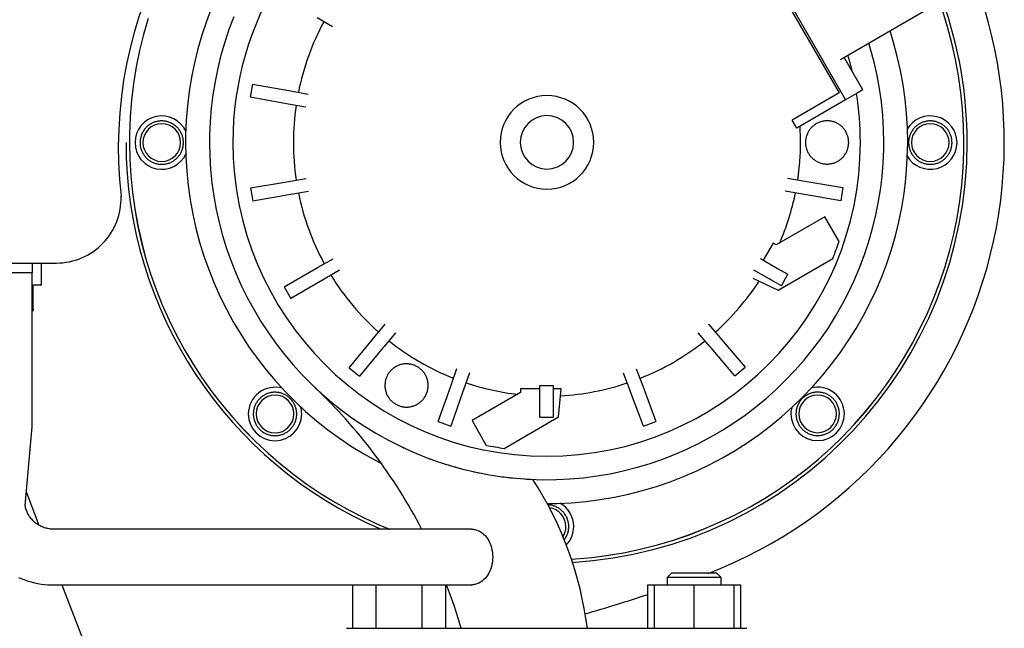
# Model space of a CAD drawing. Header units: millimetres. Extents: x -599 to 599, y -420 to 347.
# Tile 8 of 10: x 236 to 531, y -242 to -60. Entities that reach past the tile are written whole.
import ezdxf

# ---------------------------------------------------------------- set-up
doc = ezdxf.new("R2010")
doc.units = ezdxf.units.MM
for name, color, linetype, true_color in [('Material 1', 251, 'Continuous', 0x505050), ('Material 2', 7, 'Continuous', 0xe6e6e6), ('Material 3', 5, 'Continuous', 0x0000ff)]:
    doc.layers.add(name, color=color, linetype=linetype, true_color=true_color)

msp = doc.modelspace()

# ---------------------------------------------------------------- linework, layer by layer
at = {"layer": 'Material 1'}
for p, q in [((305.52, -129.11), (305.53, -129.13)), ((482.19, -129.13), (482.2, -129.11)), ((-246.36, -133.12), (247.01, -133.12)), ((239.78, -133.12), (239.78, -136.05)), ((242.5, -139.72), (242.5, -133.12)), ((239.78, -136.05), (230.28, -136.05)), ((479.06, -136.71), (479.07, -136.69)), ((242.5, -139.72), (239.81, -139.72)), ((240.07, -146.92), (240.07, -139.72)), ((475.27, -143.98), (475.28, -143.96)), ((316.85, -150.88), (316.86, -150.9)), ((470.86, -150.9), (470.88, -150.88)), ((321.84, -157.39), (321.85, -157.41)), ((465.87, -157.41), (465.89, -157.39)), ((460.33, -163.45), (460.35, -163.43)), ((237.99, -201.82), (241.76, -211.61)), ((407.51, -221.24), (407.65, -221.22)), ((248.63, -229.48), (255.8, -248.12)), ((355.36, -229.46), (356.37, -229.46)), ((357.73, -229.46), (357.73, -229.43))]:
    msp.add_line(p, q, dxfattribs=at)
at = {"layer": 'Material 1', "flags": 128}
for points in [[(518.86, -96.98), (518.76, -91.99), (518.46, -86.99), (517.96, -82.02), (517.27, -77.07), (516.37, -72.15), (515.28, -67.27), (513.99, -62.44), (512.52, -57.66), (511.59, -55.06)], [(518.87, -96.98), (518.77, -91.98), (518.47, -86.99), (517.97, -82.02), (517.28, -77.07), (516.38, -72.15), (515.29, -67.27), (514, -62.44), (513.5, -60.82)], [(401.22, -221.75), (402.51, -221.68), (407.49, -221.24), (412.44, -220.59), (417.37, -219.75), (422.26, -218.71), (427.11, -217.48), (431.9, -216.06), (436.63, -214.44), (441.29, -212.64), (445.88, -210.65), (450.38, -208.47), (454.8, -206.13), (459.11, -203.6), (463.32, -200.91), (467.43, -198.05), (471.41, -195.02), (475.27, -191.84), (478.99, -188.51), (482.59, -185.04), (486.04, -181.42), (489.34, -177.66), (492.49, -173.78), (495.48, -169.78), (498.31, -165.65), (500.97, -161.42), (503.46, -157.09), (505.78, -152.66), (507.92, -148.14), (509.87, -143.53), (511.64, -138.86), (513.22, -134.11), (514.61, -129.31), (515.81, -124.46), (516.81, -119.56), (517.61, -114.62), (518.22, -109.66), (518.63, -104.68), (518.83, -99.68), (518.86, -96.98)], [(401.22, -221.76), (402.51, -221.69), (407.49, -221.25), (412.45, -220.6), (417.37, -219.76), (422.26, -218.72), (427.11, -217.49), (431.9, -216.07), (436.63, -214.45), (441.3, -212.64), (445.88, -210.65), (450.39, -208.48), (454.8, -206.13), (459.12, -203.61), (463.33, -200.91), (467.43, -198.05), (471.41, -195.03), (475.27, -191.85), (479, -188.52), (482.59, -185.04), (486.04, -181.42), (489.35, -177.67), (492.5, -173.79), (495.49, -169.78), (498.32, -165.66), (500.98, -161.43), (503.47, -157.09), (505.79, -152.66), (507.93, -148.14), (509.88, -143.54), (511.65, -138.86), (513.23, -134.12), (514.62, -129.31), (515.82, -124.46), (516.82, -119.56), (517.62, -114.63), (518.23, -109.66), (518.64, -104.68), (518.84, -99.68), (518.87, -96.98)], [(240.07, -146.92), (240.07, -146.95), (240.06, -146.98), (240.06, -147.01), (240.06, -147.04), (240.05, -147.07), (240.04, -147.11), (240.03, -147.14), (240.03, -147.17), (240.01, -147.2), (240, -147.23), (239.99, -147.26), (239.98, -147.28), (239.96, -147.31), (239.94, -147.34), (239.93, -147.37), (239.91, -147.39), (239.89, -147.42), (239.87, -147.44), (239.85, -147.47), (239.82, -147.49), (239.8, -147.51), (239.78, -147.53), (239.75, -147.55), (239.72, -147.57), (239.71, -147.58)]]:
    msp.add_lwpolyline(points, dxfattribs=at)
at = {"layer": 'Material 1'}
for centre, radius, start, end in [((393.18, -98.62), 127.64, 45.2896, 186.5229), ((392.69, -96.95), 138.29, 290.9908, 40.7221), ((393.86, -96.98), 126, 360, 19.6806), ((393.86, -96.98), 126, 273.4853, 360), ((247.01, -113.75), 19.36, 270, 1.8797), ((475.06, -178.27), 8, 166.1727, 180), ((393.86, -96.98), 101, 244.8407, 244.9973), ((393.86, -96.98), 101, 249.4065, 249.993), ((393.86, -96.98), 101, 252.5043, 254.5162), ((393.86, -96.98), 101, 257.5046, 259.3173), ((393.86, -96.98), 101, 261.3508, 264.1237), ((393.86, -96.98), 101, 266.1971, 267.6694), ((245.17, 313.04), 574.01, 286.20463, 288.18093)]:
    msp.add_arc(centre, radius, start, end, dxfattribs=at)
at = {"layer": 'Material 2'}
for p, q in [((239.71, -182.14), (239.71, -136.05)), ((237.65, -205.76), (239.71, -182.14)), ((327.21, -212.78), (246.05, -212.78)), ((431.28, -225.98), (429.99, -227.27)), ((438.06, -225.98), (431.28, -225.98)), ((444.83, -225.98), (438.06, -225.98)), ((446.12, -227.27), (444.83, -225.98)), ((246.05, -229.48), (327.21, -229.48)), ((335.83, -242.48), (335.83, -229.47)), ((342.76, -242.48), (342.76, -229.46)), ((356.62, -242.48), (356.62, -229.46)), ((363.54, -229.46), (363.54, -242.48)), ((424.19, -229.46), (426.06, -229.46)), ((424.19, -242.48), (424.19, -229.46)), ((426.06, -229.46), (438.06, -229.46)), ((426.06, -229.46), (426.06, -242.48)), ((429.99, -227.27), (429.99, -229.46)), ((438.06, -227.27), (429.99, -227.27)), ((446.12, -227.27), (438.06, -227.27)), ((438.06, -229.46), (450.06, -229.46)), ((438.06, -242.48), (438.06, -229.46)), ((446.12, -229.46), (446.12, -227.27)), ((450.06, -229.46), (451.9, -229.46)), ((450.06, -242.48), (450.06, -229.46)), ((451.9, -229.46), (451.9, -242.48)), ((333.86, -242.48), (343.86, -242.48)), ((343.86, -242.48), (443.86, -242.48)), ((443.86, -242.48), (453.86, -242.48))]:
    msp.add_line(p, q, dxfattribs=at)
at = {"layer": 'Material 2', "flags": 128}
for points in [[(246.05, -212.78), (245.71, -212.77), (245.36, -212.75), (245.02, -212.72), (244.69, -212.67), (244.35, -212.61), (244.02, -212.54), (243.69, -212.45), (243.36, -212.35), (243.04, -212.23), (242.72, -212.11), (242.41, -211.97), (242.1, -211.82), (241.81, -211.65), (241.51, -211.48), (241.23, -211.29), (240.95, -211.09), (240.68, -210.88), (240.42, -210.66), (240.17, -210.43), (239.92, -210.19), (239.69, -209.94), (239.47, -209.68), (239.26, -209.42), (239.05, -209.14), (238.86, -208.86), (238.69, -208.57), (238.52, -208.27), (238.36, -207.96), (238.22, -207.65), (238.09, -207.34), (237.97, -207.02), (237.87, -206.69), (237.78, -206.36), (237.7, -206.03), (237.65, -205.76)], [(371.36, -212.78), (368.79, -212.78), (366.12, -212.78), (363.36, -212.78), (360.52, -212.78), (357.59, -212.78), (354.59, -212.78), (351.52, -212.78), (348.37, -212.78), (345.17, -212.78), (341.91, -212.78), (338.6, -212.78), (335.24, -212.78), (331.83, -212.78), (328.4, -212.78), (327.21, -212.78)], [(371.36, -212.78), (368.79, -212.78), (366.12, -212.78), (363.36, -212.78), (360.52, -212.78), (357.59, -212.78), (354.59, -212.78), (351.52, -212.78), (348.37, -212.78), (345.17, -212.78), (341.91, -212.78), (338.6, -212.78), (335.24, -212.78), (331.83, -212.78), (328.4, -212.78), (327.21, -212.78)], [(235.67, -227.25), (236.6, -227.64), (237.54, -228), (238.5, -228.32), (239.47, -228.61), (240.45, -228.85), (241.43, -229.06), (242.43, -229.22), (243.43, -229.34), (244.44, -229.43), (245.45, -229.47), (246.05, -229.48)], [(327.21, -229.48), (330.66, -229.48), (334.07, -229.48), (337.45, -229.48), (340.78, -229.48), (344.06, -229.48), (347.28, -229.48), (350.44, -229.48), (353.54, -229.48), (356.57, -229.48), (359.52, -229.48), (362.4, -229.48), (365.18, -229.48), (367.88, -229.48), (370.49, -229.48), (371.36, -229.48)], [(327.21, -229.48), (330.66, -229.48), (334.07, -229.48), (337.45, -229.48), (340.78, -229.48), (344.06, -229.48), (347.28, -229.48), (350.44, -229.48), (353.54, -229.48), (356.57, -229.48), (359.52, -229.48), (362.4, -229.48), (365.18, -229.48), (367.88, -229.48), (370.49, -229.48), (371.36, -229.48)]]:
    msp.add_lwpolyline(points, dxfattribs=at)
at = {"layer": 'Material 2'}
for points, knots in [([(371.36, -212.78), (371.73, -212.78), (372.83, -212.91), (374.59, -213.74), (376.32, -215.65), (377.44, -218.21), (377.7, -220.16), (377.7, -221.13)], [-0.499869, -0.499869, -0.499869, -0.499869, -0.4444444, -0.3333333, -0.2222222, -0.1111111, 0, 0, 0, 0]), ([(371.36, -212.78), (371.73, -212.78), (372.83, -212.91), (374.59, -213.74), (376.32, -215.65), (377.44, -218.21), (377.7, -220.16), (377.7, -221.13)], [-0.499869, -0.499869, -0.499869, -0.499869, -0.4444444, -0.3333333, -0.2222222, -0.1111111, 0, 0, 0, 0]), ([(377.7, -221.13), (377.7, -222.1), (377.44, -224.05), (376.31, -226.62), (374.59, -228.52), (372.83, -229.36), (371.73, -229.48), (371.36, -229.48)], [-1, -1, -1, -1, -0.8888889, -0.7777778, -0.6666667, -0.5555556, -0.5002344, -0.5002344, -0.5002344, -0.5002344]), ([(377.7, -221.13), (377.7, -222.1), (377.44, -224.05), (376.31, -226.62), (374.59, -228.52), (372.83, -229.36), (371.73, -229.48), (371.36, -229.48)], [-1, -1, -1, -1, -0.8888889, -0.7777778, -0.6666667, -0.5555556, -0.5002344, -0.5002344, -0.5002344, -0.5002344])]:
    msp.add_open_spline(points, degree=3, knots=knots, dxfattribs=at)
at = {"layer": 'Material 3'}
for p, q in [((448.47, -23.71), (483.43, -84.26)), ((450.58, -28.63), (481.51, -82.19)), ((511.84, -54.92), (481.86, -72.23)), ((329.69, -62.37), (325.1, -59.69)), ((305.54, -64.81), (305.53, -64.83)), ((303.07, -72.63), (303.07, -72.65)), ((488.62, -81.26), (483.02, -71.55)), ((484.66, -72.65), (484.65, -72.63)), ((305.79, -79.54), (305.08, -83.48)), ((305.79, -79.54), (316.61, -81.49)), ((301.29, -80.64), (301.29, -80.66)), ((316.61, -81.49), (317.18, -81.6)), ((317.18, -81.6), (322.42, -82.54)), ((481.51, -82.19), (467.46, -90.31)), ((486.89, -82.26), (483.43, -84.26)), ((488.62, -81.26), (486.89, -82.26)), ((315.9, -85.43), (305.08, -83.48)), ((316.47, -85.53), (315.9, -85.43)), ((321.71, -86.48), (316.47, -85.53)), ((483.43, -84.26), (468.83, -92.69)), ((300.22, -88.77), (300.22, -88.79)), ((468.83, -92.69), (467.46, -90.31)), ((487.5, -88.79), (487.5, -88.77)), ((299.86, -96.96), (299.86, -96.98)), ((487.86, -96.98), (487.86, -96.96)), ((300.22, -105.16), (300.22, -105.18)), ((487.5, -105.18), (487.51, -105.16)), ((305.17, -110.64), (316, -108.78)), ((316, -108.78), (316.58, -108.68)), ((316.58, -108.68), (321.83, -107.78)), ((466.03, -107.68), (471.22, -108.56)), ((471.22, -108.56), (471.79, -108.66)), ((471.79, -108.66), (482.63, -110.51)), ((305.17, -110.64), (305.85, -114.59)), ((322.5, -111.72), (317.26, -112.62)), ((470.55, -112.51), (465.33, -111.61)), ((482.63, -110.51), (481.96, -114.46)), ((301.29, -113.29), (301.29, -113.31)), ((316.68, -112.72), (305.85, -114.59)), ((317.26, -112.62), (316.68, -112.72)), ((471.12, -112.6), (470.55, -112.51)), ((481.96, -114.46), (471.12, -112.6)), ((486.43, -113.31), (486.44, -113.29)), ((477.19, -119.31), (462.66, -127.69)), ((481.46, -126.7), (477.19, -119.31)), ((303.06, -121.29), (303.07, -121.31)), ((484.66, -121.31), (484.67, -121.29)), ((461.7, -127.14), (458.75, -132.25)), ((462.66, -127.69), (461.7, -127.14)), ((325.26, -134.46), (329.88, -131.82)), ((457.95, -131.8), (462.54, -134.42)), ((463.27, -141.2), (479.56, -131.79)), ((315.21, -140.22), (324.75, -134.75)), ((324.75, -134.75), (325.26, -134.46)), ((331.86, -135.29), (327.25, -137.93)), ((460.56, -137.89), (455.93, -135.25)), ((462.54, -134.42), (463.05, -134.71)), ((463.05, -134.71), (466.16, -136.48)), ((308.66, -136.69), (308.67, -136.71)), ((326.74, -138.22), (317.2, -143.69)), ((327.25, -137.93), (326.74, -138.22)), ((455.69, -137.66), (463.27, -141.2)), ((461.06, -138.18), (460.56, -137.89)), ((464.18, -139.96), (461.06, -138.18)), ((464.18, -139.96), (466.16, -136.48)), ((315.21, -140.22), (317.2, -143.69)), ((312.44, -143.96), (312.46, -143.98)), ((342.1, -155.54), (345.49, -151.43)), ((442.25, -151.53), (442.35, -151.45)), ((442.35, -151.45), (445.81, -155.49)), ((334.74, -164.47), (341.73, -155.99)), ((341.73, -155.99), (342.1, -155.54)), ((348.58, -153.98), (345.19, -158.08)), ((442.77, -158.09), (439.31, -154.05)), ((445.81, -155.49), (446.19, -155.94)), ((446.19, -155.94), (453.33, -164.29)), ((344.82, -158.53), (337.82, -167.01)), ((345.19, -158.08), (344.82, -158.53)), ((443.15, -158.54), (442.77, -158.09)), ((450.29, -166.89), (443.15, -158.54)), ((327.37, -163.43), (327.39, -163.45)), ((334.74, -164.47), (337.82, -167.01)), ((365.23, -169.71), (367.01, -164.69)), ((420.71, -164.76), (422.56, -169.68)), ((450.29, -166.89), (453.33, -164.29)), ((370.78, -166.03), (369, -171.05)), ((418.81, -171.09), (416.94, -166.1)), ((361.35, -180.61), (365.03, -170.26)), ((365.03, -170.26), (365.23, -169.71)), ((369, -171.05), (368.8, -171.6)), ((391.79, -170.81), (386.06, -170.81)), ((386.06, -170.81), (386.06, -171.92)), ((391.78, -169.81), (395.78, -169.78)), ((391.82, -175.13), (391.78, -169.81)), ((395.78, -169.78), (395.82, -175.1)), ((398.19, -170.81), (395.79, -170.81)), ((397.45, -179.2), (398.19, -170.81)), ((419.02, -171.63), (418.81, -171.09)), ((422.56, -169.68), (422.76, -170.23)), ((422.76, -170.23), (426.62, -180.52)), ((368.8, -171.6), (365.12, -181.95)), ((386.06, -171.92), (371.53, -180.31)), ((422.87, -181.93), (419.02, -171.63)), ((391.82, -175.71), (391.82, -175.13)), ((391.85, -179.3), (391.82, -175.71)), ((395.82, -175.1), (395.82, -175.68)), ((395.82, -175.68), (395.85, -179.27)), ((381.16, -188.6), (397.45, -179.2)), ((391.85, -179.3), (395.85, -179.27)), ((361.35, -180.61), (365.12, -181.95)), ((371.53, -180.31), (375.8, -187.7)), ((422.87, -181.93), (426.62, -180.52))]:
    msp.add_line(p, q, dxfattribs=at)
at = {"layer": 'Material 3', "flags": 128}
for points in [[(293.48, -56.7), (291.95, -60.75), (290.58, -64.85), (289.38, -69.01), (288.34, -73.21), (287.48, -77.45), (286.78, -81.72), (286.26, -86.01), (285.9, -90.33), (285.72, -94.65), (285.7, -96.98)], [(274.49, -59.85), (273.11, -64.65), (271.91, -69.51), (270.91, -74.41), (270.1, -79.34), (269.5, -84.31), (269.09, -89.29), (268.88, -94.28), (268.85, -96.98)], [(300.13, -59.37), (298.7, -63.15), (297.42, -66.98), (296.3, -70.86), (295.33, -74.79), (294.52, -78.74), (293.87, -82.73), (293.38, -86.74), (293.05, -90.77), (292.89, -94.8), (292.86, -96.98)], [(502.03, -96.98), (501.94, -92.66), (501.68, -88.34), (501.25, -84.04), (500.64, -79.75), (499.87, -75.49), (498.93, -71.27), (497.81, -67.09), (496.74, -63.63)], [(494.86, -96.98), (494.78, -92.94), (494.54, -88.91), (494.14, -84.89), (493.57, -80.89), (492.85, -76.92), (491.97, -72.98), (490.93, -69.07), (490.38, -67.3)], [(285.06, -97.06), (285.05, -96.8), (285.04, -96.54), (285.01, -96.28), (284.97, -96.03), (284.93, -95.77), (284.87, -95.52), (284.8, -95.27), (284.73, -95.02), (284.64, -94.77), (284.54, -94.53), (284.44, -94.29), (284.32, -94.06), (284.2, -93.83), (284.07, -93.61), (283.92, -93.39), (283.77, -93.18), (283.61, -92.98), (283.44, -92.78), (283.27, -92.58), (283.09, -92.4), (282.9, -92.22), (282.7, -92.05), (282.5, -91.89), (282.29, -91.74), (282.07, -91.59), (281.85, -91.46), (281.62, -91.33), (281.39, -91.21), (281.15, -91.1), (280.91, -91), (280.67, -90.92), (280.42, -90.84), (280.17, -90.77), (279.92, -90.71), (279.66, -90.66), (279.41, -90.62), (279.15, -90.59), (278.89, -90.57), (278.63, -90.56), (278.37, -90.57), (278.11, -90.58), (277.85, -90.6), (277.59, -90.63), (277.34, -90.68), (277.08, -90.73), (276.83, -90.8), (276.58, -90.87), (276.33, -90.96), (276.09, -91.05), (275.85, -91.15), (275.62, -91.27), (275.39, -91.39), (275.16, -91.52), (274.95, -91.66), (274.73, -91.81), (274.53, -91.96), (274.32, -92.13), (274.13, -92.3), (273.94, -92.48), (273.76, -92.67), (273.59, -92.87), (273.43, -93.07), (273.27, -93.28), (273.13, -93.49), (272.99, -93.71), (272.86, -93.94), (272.74, -94.17), (272.63, -94.4), (272.53, -94.64), (272.43, -94.89), (272.35, -95.13), (272.28, -95.38), (272.22, -95.63), (272.16, -95.89), (272.12, -96.15), (272.09, -96.4), (272.07, -96.66), (272.06, -96.92), (272.06, -97.06)], [(484.36, -97), (484.35, -96.75), (484.34, -96.49), (484.31, -96.23), (484.28, -95.97), (484.23, -95.72), (484.17, -95.47), (484.11, -95.22), (484.03, -94.97), (483.94, -94.72), (483.85, -94.48), (483.74, -94.25), (483.63, -94.02), (483.5, -93.79), (483.37, -93.57), (483.23, -93.35), (483.08, -93.14), (482.92, -92.93), (482.75, -92.74), (482.58, -92.55), (482.4, -92.36), (482.21, -92.18), (482.01, -92.02), (481.81, -91.85), (481.6, -91.7), (481.38, -91.56), (481.16, -91.42), (480.94, -91.3), (480.71, -91.18), (480.47, -91.07), (480.23, -90.97), (479.99, -90.88), (479.74, -90.8), (479.49, -90.73), (479.24, -90.67), (478.99, -90.63), (478.73, -90.59), (478.47, -90.56), (478.22, -90.54), (477.96, -90.53), (477.7, -90.53), (477.44, -90.55), (477.18, -90.57), (476.93, -90.6), (476.67, -90.65), (476.42, -90.7), (476.17, -90.76), (475.92, -90.84), (475.67, -90.92), (475.43, -91.02), (475.19, -91.12), (474.96, -91.23), (474.73, -91.35), (474.51, -91.48), (474.29, -91.62), (474.08, -91.77), (473.87, -91.93), (473.67, -92.09), (473.48, -92.26), (473.29, -92.44), (473.11, -92.63), (472.94, -92.83), (472.78, -93.03), (472.63, -93.23), (472.48, -93.45), (472.34, -93.67), (472.21, -93.89), (472.09, -94.12), (471.98, -94.36), (471.88, -94.59), (471.79, -94.84), (471.71, -95.08), (471.64, -95.33), (471.57, -95.58), (471.52, -95.84), (471.48, -96.09), (471.45, -96.35), (471.43, -96.61), (471.42, -96.86), (471.42, -97)], [(515.31, -97.06), (515.3, -96.8), (515.29, -96.54), (515.26, -96.28), (515.23, -96.03), (515.18, -95.77), (515.12, -95.52), (515.06, -95.27), (514.98, -95.02), (514.89, -94.77), (514.8, -94.53), (514.69, -94.29), (514.58, -94.06), (514.45, -93.83), (514.32, -93.61), (514.17, -93.39), (514.02, -93.18), (513.86, -92.98), (513.7, -92.78), (513.52, -92.58), (513.34, -92.4), (513.15, -92.22), (512.95, -92.05), (512.75, -91.89), (512.54, -91.74), (512.32, -91.59), (512.1, -91.46), (511.87, -91.33), (511.64, -91.21), (511.41, -91.1), (511.17, -91), (510.92, -90.92), (510.67, -90.84), (510.42, -90.77), (510.17, -90.71), (509.91, -90.66), (509.66, -90.62), (509.4, -90.59), (509.14, -90.57), (508.88, -90.56), (508.62, -90.57), (508.36, -90.58), (508.1, -90.6), (507.84, -90.63), (507.59, -90.68), (507.33, -90.73), (507.08, -90.8), (506.83, -90.87), (506.59, -90.96), (506.34, -91.05), (506.1, -91.15), (505.87, -91.27), (505.64, -91.39), (505.42, -91.52), (505.2, -91.66), (504.98, -91.81), (504.78, -91.96), (504.58, -92.13), (504.38, -92.3), (504.2, -92.48), (504.02, -92.67), (503.84, -92.87), (503.68, -93.07), (503.53, -93.28), (503.38, -93.49), (503.24, -93.71), (503.11, -93.94), (502.99, -94.17), (502.88, -94.4), (502.78, -94.64), (502.69, -94.89), (502.6, -95.13), (502.53, -95.38), (502.47, -95.63), (502.42, -95.89), (502.37, -96.15), (502.34, -96.4), (502.32, -96.66), (502.31, -96.92), (502.31, -97.06)], [(268.85, -96.98), (268.95, -101.98), (269.25, -106.97), (269.75, -111.95), (270.45, -116.9), (271.34, -121.82), (272.44, -126.7), (273.72, -131.53), (274.22, -133.14)], [(268.86, -96.98), (268.96, -101.98), (269.26, -106.97), (269.76, -111.95), (270.46, -116.9), (271.35, -121.82), (272.45, -126.7), (273.73, -131.53), (275.21, -136.3), (276.88, -141.02), (278.73, -145.66), (280.77, -150.23), (282.99, -154.71), (285.38, -159.09), (287.96, -163.38), (290.7, -167.56), (293.6, -171.63), (296.67, -175.58), (299.89, -179.41), (303.26, -183.1), (306.77, -186.65), (310.43, -190.06), (314.22, -193.33), (318.13, -196.43), (322.17, -199.38), (326.32, -202.17), (330.58, -204.78), (334.95, -207.23), (339.4, -209.5), (343.94, -211.58), (346.86, -212.79)], [(272.06, -97.06), (272.06, -97.32), (272.08, -97.58), (272.1, -97.84), (272.14, -98.1), (272.19, -98.35), (272.24, -98.61), (272.31, -98.86), (272.39, -99.11), (272.47, -99.35), (272.57, -99.59), (272.68, -99.83), (272.79, -100.06), (272.92, -100.29), (273.05, -100.52), (273.19, -100.73), (273.34, -100.94), (273.5, -101.15), (273.67, -101.35), (273.85, -101.54), (274.03, -101.73), (274.22, -101.9), (274.42, -102.07), (274.62, -102.23), (274.83, -102.39), (275.05, -102.53), (275.27, -102.67), (275.49, -102.8), (275.73, -102.91), (275.96, -103.02), (276.2, -103.12), (276.45, -103.21), (276.69, -103.29), (276.94, -103.36), (277.2, -103.42), (277.45, -103.47), (277.71, -103.51), (277.97, -103.54), (278.23, -103.55), (278.49, -103.56), (278.75, -103.56), (279.01, -103.55), (279.27, -103.52), (279.52, -103.49), (279.78, -103.45), (280.03, -103.39), (280.29, -103.33), (280.54, -103.25), (280.78, -103.17), (281.02, -103.08), (281.26, -102.97), (281.5, -102.86), (281.73, -102.74), (281.95, -102.61), (282.17, -102.47), (282.38, -102.32), (282.59, -102.16), (282.79, -102), (282.98, -101.82), (283.17, -101.64), (283.35, -101.45), (283.52, -101.26), (283.69, -101.06), (283.84, -100.85), (283.99, -100.63), (284.13, -100.41), (284.26, -100.19), (284.38, -99.96), (284.49, -99.72), (284.59, -99.48), (284.68, -99.24), (284.76, -98.99), (284.84, -98.74), (284.9, -98.49), (284.95, -98.24), (284.99, -97.98), (285.02, -97.72), (285.05, -97.46), (285.06, -97.2), (285.06, -97.06)], [(285.7, -96.98), (285.79, -101.31), (286.04, -105.63), (286.48, -109.93), (287.08, -114.22), (287.85, -118.47), (288.8, -122.69), (289.91, -126.88), (291.19, -131.01), (292.63, -135.09), (294.24, -139.1), (296, -143.05), (297.92, -146.93), (300, -150.73), (302.22, -154.44), (304.59, -158.06), (307.1, -161.58), (309.76, -165), (312.54, -168.31), (315.46, -171.5), (318.5, -174.58), (321.67, -177.53), (324.95, -180.35), (328.33, -183.04), (331.83, -185.59), (335.42, -188), (339.11, -190.26), (342.88, -192.38), (344.22, -193.06)], [(292.86, -96.98), (292.94, -101.02), (293.19, -105.06), (293.59, -109.07), (294.15, -113.07), (294.88, -117.05), (295.76, -120.99), (296.8, -124.9), (297.99, -128.75), (299.34, -132.56), (300.84, -136.32), (302.48, -140), (304.28, -143.62), (306.21, -147.17), (308.29, -150.63), (310.5, -154.01), (312.85, -157.3), (315.33, -160.49), (317.93, -163.58), (320.65, -166.56), (323.49, -169.44), (326.45, -172.19), (329.51, -174.83), (332.67, -177.34), (335.94, -179.72), (339.29, -181.97), (342.73, -184.09), (346.26, -186.06), (349.86, -187.89), (353.53, -189.58), (357.26, -191.12), (361.06, -192.51), (364.9, -193.74), (368.8, -194.82), (372.73, -195.75), (376.7, -196.51), (380.69, -197.12), (384.7, -197.57), (388.73, -197.85), (392.77, -197.98), (396.81, -197.94), (400.85, -197.74), (404.87, -197.38), (408.88, -196.86), (412.86, -196.18), (416.81, -195.34), (420.72, -194.35), (424.6, -193.19), (428.42, -191.89), (432.19, -190.43), (435.89, -188.82), (439.53, -187.07), (443.1, -185.17), (446.59, -183.13), (449.99, -180.95), (453.3, -178.64), (456.52, -176.2), (459.64, -173.63), (462.65, -170.94), (465.55, -168.13), (468.34, -165.21), (471.01, -162.17), (473.55, -159.04), (475.97, -155.8), (478.26, -152.47), (480.41, -149.05), (482.42, -145.55), (484.29, -141.97), (486.02, -138.31), (487.6, -134.6), (489.03, -130.82), (490.3, -126.98), (491.43, -123.1), (492.39, -119.18), (493.2, -115.22), (493.85, -111.24), (494.34, -107.23), (494.67, -103.2), (494.84, -99.16), (494.86, -96.98)], [(394.02, -205.13), (397.02, -205.1), (401.34, -204.89), (405.65, -204.5), (409.94, -203.95), (414.21, -203.22), (418.44, -202.32), (422.63, -201.25), (426.78, -200.02), (430.87, -198.62), (434.91, -197.06), (438.87, -195.34), (442.77, -193.46), (446.59, -191.43), (450.32, -189.24), (453.97, -186.91), (457.52, -184.43), (460.96, -181.82), (464.3, -179.07), (467.53, -176.18), (470.64, -173.18), (473.62, -170.04), (476.48, -166.8), (479.21, -163.44), (481.79, -159.97), (484.24, -156.4), (486.55, -152.74), (488.7, -148.99), (490.71, -145.16), (492.56, -141.25), (494.25, -137.26), (495.78, -133.22), (497.14, -129.11), (498.35, -124.96), (499.38, -120.76), (500.25, -116.52), (500.94, -112.25), (501.47, -107.95), (501.82, -103.64), (502, -99.32), (502.03, -96.98)], [(471.42, -97), (471.42, -97.26), (471.44, -97.52), (471.46, -97.78), (471.5, -98.03), (471.54, -98.29), (471.6, -98.54), (471.67, -98.79), (471.74, -99.04), (471.83, -99.28), (471.93, -99.52), (472.03, -99.76), (472.15, -99.99), (472.27, -100.22), (472.4, -100.44), (472.55, -100.66), (472.7, -100.87), (472.85, -101.07), (473.02, -101.27), (473.2, -101.46), (473.38, -101.65), (473.57, -101.82), (473.76, -101.99), (473.97, -102.15), (474.18, -102.31), (474.39, -102.45), (474.61, -102.59), (474.84, -102.71), (475.07, -102.83), (475.3, -102.94), (475.54, -103.04), (475.79, -103.13), (476.03, -103.2), (476.28, -103.27), (476.53, -103.33), (476.79, -103.38), (477.04, -103.42), (477.3, -103.45), (477.56, -103.47), (477.82, -103.48), (478.08, -103.47), (478.33, -103.46), (478.59, -103.44), (478.85, -103.4), (479.1, -103.36), (479.36, -103.31), (479.61, -103.24), (479.86, -103.17), (480.1, -103.09), (480.34, -102.99), (480.58, -102.89), (480.81, -102.78), (481.04, -102.65), (481.27, -102.52), (481.48, -102.38), (481.7, -102.24), (481.9, -102.08), (482.1, -101.92), (482.3, -101.74), (482.48, -101.56), (482.66, -101.38), (482.83, -101.18), (482.99, -100.98), (483.15, -100.77), (483.3, -100.56), (483.43, -100.34), (483.56, -100.12), (483.68, -99.89), (483.79, -99.65), (483.89, -99.41), (483.99, -99.17), (484.07, -98.93), (484.14, -98.68), (484.2, -98.43), (484.25, -98.17), (484.29, -97.92), (484.33, -97.66), (484.35, -97.4), (484.36, -97.14), (484.36, -97)], [(502.31, -97.06), (502.31, -97.32), (502.33, -97.58), (502.36, -97.84), (502.39, -98.1), (502.44, -98.35), (502.5, -98.61), (502.56, -98.86), (502.64, -99.11), (502.73, -99.35), (502.82, -99.59), (502.93, -99.83), (503.04, -100.06), (503.17, -100.29), (503.3, -100.52), (503.45, -100.73), (503.6, -100.94), (503.76, -101.15), (503.92, -101.35), (504.1, -101.54), (504.28, -101.73), (504.47, -101.9), (504.67, -102.07), (504.87, -102.23), (505.08, -102.39), (505.3, -102.53), (505.52, -102.67), (505.75, -102.8), (505.98, -102.91), (506.21, -103.02), (506.45, -103.12), (506.7, -103.21), (506.95, -103.29), (507.2, -103.36), (507.45, -103.42), (507.7, -103.47), (507.96, -103.51), (508.22, -103.54), (508.48, -103.55), (508.74, -103.56), (509, -103.56), (509.26, -103.55), (509.52, -103.52), (509.78, -103.49), (510.03, -103.45), (510.29, -103.39), (510.54, -103.33), (510.79, -103.25), (511.03, -103.17), (511.28, -103.08), (511.51, -102.97), (511.75, -102.86), (511.98, -102.74), (512.2, -102.61), (512.42, -102.47), (512.64, -102.32), (512.84, -102.16), (513.04, -102), (513.24, -101.82), (513.42, -101.64), (513.6, -101.45), (513.77, -101.26), (513.94, -101.06), (514.09, -100.85), (514.24, -100.63), (514.38, -100.41), (514.51, -100.19), (514.63, -99.96), (514.74, -99.72), (514.84, -99.48), (514.93, -99.24), (515.02, -98.99), (515.09, -98.74), (515.15, -98.49), (515.2, -98.24), (515.24, -97.98), (515.28, -97.72), (515.3, -97.46), (515.31, -97.2), (515.31, -97.06)], [(274.98, -135.61), (275.2, -136.31), (276.87, -141.02), (278.72, -145.66), (280.76, -150.23), (282.98, -154.71), (285.38, -159.1), (287.95, -163.39), (290.69, -167.57), (293.59, -171.64), (296.66, -175.59), (299.88, -179.41), (303.25, -183.11), (306.77, -186.66), (310.42, -190.07), (314.21, -193.33), (318.13, -196.44), (322.17, -199.39), (326.32, -202.18), (330.58, -204.79), (334.94, -207.24), (339.4, -209.51), (343.94, -211.59), (346.84, -212.79)], [(358.36, -169.77), (358.36, -169.51), (358.34, -169.25), (358.32, -169), (358.28, -168.74), (358.23, -168.49), (358.18, -168.23), (358.11, -167.98), (358.03, -167.74), (357.95, -167.49), (357.85, -167.25), (357.75, -167.01), (357.63, -166.78), (357.51, -166.56), (357.37, -166.33), (357.23, -166.12), (357.08, -165.91), (356.92, -165.7), (356.76, -165.5), (356.58, -165.31), (356.4, -165.13), (356.21, -164.95), (356.01, -164.78), (355.81, -164.62), (355.6, -164.47), (355.39, -164.33), (355.17, -164.19), (354.94, -164.06), (354.71, -163.95), (354.47, -163.84), (354.24, -163.74), (353.99, -163.65), (353.75, -163.57), (353.5, -163.5), (353.24, -163.44), (352.99, -163.39), (352.73, -163.35), (352.48, -163.33), (352.22, -163.31), (351.96, -163.3), (351.7, -163.3), (351.44, -163.31), (351.18, -163.34), (350.93, -163.37), (350.67, -163.41), (350.42, -163.47), (350.17, -163.53), (349.92, -163.61), (349.68, -163.69), (349.43, -163.78), (349.2, -163.89), (348.96, -164), (348.74, -164.12), (348.51, -164.25), (348.29, -164.39), (348.08, -164.54), (347.88, -164.69), (347.68, -164.86), (347.48, -165.03), (347.3, -165.21), (347.12, -165.4), (346.95, -165.59), (346.78, -165.79), (346.63, -166), (346.48, -166.22), (346.34, -166.43), (346.22, -166.66), (346.1, -166.89), (345.98, -167.12), (345.88, -167.36), (345.79, -167.6), (345.71, -167.85), (345.64, -168.1), (345.58, -168.35), (345.52, -168.6), (345.48, -168.86), (345.45, -169.11), (345.43, -169.37), (345.42, -169.63), (345.42, -169.77)], [(345.42, -169.77), (345.42, -170.03), (345.44, -170.29), (345.46, -170.55), (345.5, -170.8), (345.55, -171.06), (345.6, -171.31), (345.67, -171.56), (345.75, -171.81), (345.83, -172.05), (345.93, -172.29), (346.03, -172.53), (346.15, -172.76), (346.27, -172.99), (346.41, -173.21), (346.55, -173.43), (346.7, -173.64), (346.86, -173.84), (347.02, -174.04), (347.2, -174.23), (347.38, -174.41), (347.57, -174.59), (347.77, -174.76), (347.97, -174.92), (348.18, -175.07), (348.39, -175.22), (348.61, -175.35), (348.84, -175.48), (349.07, -175.6), (349.31, -175.7), (349.54, -175.8), (349.79, -175.89), (350.03, -175.97), (350.28, -176.04), (350.54, -176.1), (350.79, -176.15), (351.05, -176.19), (351.3, -176.22), (351.56, -176.24), (351.82, -176.24), (352.08, -176.24), (352.34, -176.23), (352.6, -176.2), (352.85, -176.17), (353.11, -176.13), (353.36, -176.07), (353.61, -176.01), (353.86, -175.94), (354.1, -175.85), (354.35, -175.76), (354.58, -175.66), (354.82, -175.54), (355.05, -175.42), (355.27, -175.29), (355.49, -175.15), (355.7, -175), (355.91, -174.85), (356.11, -174.68), (356.3, -174.51), (356.48, -174.33), (356.66, -174.14), (356.83, -173.95), (357, -173.75), (357.15, -173.54), (357.3, -173.33), (357.44, -173.11), (357.57, -172.88), (357.69, -172.65), (357.8, -172.42), (357.9, -172.18), (357.99, -171.94), (358.07, -171.69), (358.14, -171.45), (358.2, -171.19), (358.26, -170.94), (358.3, -170.68), (358.33, -170.43), (358.35, -170.17), (358.36, -169.91), (358.36, -169.77)], [(318.99, -178.31), (318.98, -178.05), (318.97, -177.79), (318.94, -177.53), (318.91, -177.27), (318.86, -177.02), (318.8, -176.76), (318.74, -176.51), (318.66, -176.26), (318.57, -176.02), (318.48, -175.78), (318.37, -175.54), (318.25, -175.31), (318.13, -175.08), (318, -174.85), (317.85, -174.64), (317.7, -174.43), (317.54, -174.22), (317.38, -174.02), (317.2, -173.83), (317.02, -173.64), (316.83, -173.47), (316.63, -173.3), (316.43, -173.14), (316.22, -172.98), (316, -172.84), (315.78, -172.7), (315.55, -172.57), (315.32, -172.46), (315.08, -172.35), (314.84, -172.25), (314.6, -172.16), (314.35, -172.08), (314.1, -172.01), (313.85, -171.95), (313.59, -171.9), (313.34, -171.86), (313.08, -171.83), (312.82, -171.82), (312.56, -171.81), (312.3, -171.81), (312.04, -171.82), (311.78, -171.85), (311.52, -171.88), (311.27, -171.92), (311.01, -171.98), (310.76, -172.04), (310.51, -172.12), (310.27, -172.2), (310.02, -172.29), (309.78, -172.4), (309.55, -172.51), (309.32, -172.63), (309.1, -172.76), (308.88, -172.9), (308.66, -173.05), (308.46, -173.21), (308.26, -173.37), (308.06, -173.55), (307.88, -173.73), (307.7, -173.92), (307.52, -174.11), (307.36, -174.31), (307.21, -174.52), (307.06, -174.74), (306.92, -174.96), (306.79, -175.18), (306.67, -175.41), (306.56, -175.65), (306.46, -175.89), (306.36, -176.13), (306.28, -176.38), (306.21, -176.63), (306.15, -176.88), (306.1, -177.13), (306.05, -177.39), (306.02, -177.65), (306, -177.91), (305.99, -178.17), (305.99, -178.31)], [(481.56, -178.27), (481.56, -178.01), (481.54, -177.75), (481.52, -177.49), (481.48, -177.24), (481.43, -176.98), (481.38, -176.73), (481.31, -176.48), (481.23, -176.23), (481.15, -175.98), (481.05, -175.74), (480.95, -175.5), (480.83, -175.27), (480.71, -175.04), (480.57, -174.82), (480.43, -174.6), (480.28, -174.39), (480.12, -174.19), (479.95, -173.99), (479.78, -173.79), (479.59, -173.61), (479.4, -173.43), (479.21, -173.26), (479, -173.1), (478.79, -172.95), (478.58, -172.8), (478.35, -172.67), (478.13, -172.54), (477.9, -172.42), (477.66, -172.31), (477.42, -172.21), (477.18, -172.12), (476.93, -172.05), (476.68, -171.98), (476.42, -171.92), (476.17, -171.87), (475.91, -171.83), (475.65, -171.8), (475.39, -171.78), (475.13, -171.77), (474.87, -171.78), (474.61, -171.79), (474.36, -171.81), (474.1, -171.84), (473.84, -171.89), (473.59, -171.94), (473.34, -172.01), (473.09, -172.08), (472.84, -172.16), (472.6, -172.26), (472.36, -172.36), (472.13, -172.48), (471.9, -172.6), (471.67, -172.73), (471.45, -172.87), (471.24, -173.02), (471.03, -173.17), (470.83, -173.34), (470.64, -173.51), (470.45, -173.69), (470.27, -173.88), (470.1, -174.08), (469.94, -174.28), (469.78, -174.49), (469.63, -174.7), (469.49, -174.92), (469.36, -175.15), (469.24, -175.38), (469.13, -175.61), (469.03, -175.85), (468.94, -176.1), (468.86, -176.34), (468.79, -176.59), (468.72, -176.84), (468.67, -177.1), (468.63, -177.36), (468.6, -177.61), (468.58, -177.87), (468.57, -178.13), (468.56, -178.27)], [(305.99, -178.31), (305.99, -178.57), (306.01, -178.83), (306.04, -179.09), (306.07, -179.34), (306.12, -179.6), (306.18, -179.85), (306.24, -180.1), (306.32, -180.35), (306.41, -180.6), (306.5, -180.84), (306.61, -181.08), (306.72, -181.31), (306.85, -181.54), (306.98, -181.76), (307.12, -181.98), (307.28, -182.19), (307.44, -182.39), (307.6, -182.59), (307.78, -182.78), (307.96, -182.97), (308.15, -183.15), (308.35, -183.32), (308.55, -183.48), (308.76, -183.63), (308.98, -183.78), (309.2, -183.91), (309.43, -184.04), (309.66, -184.16), (309.89, -184.27), (310.13, -184.37), (310.38, -184.45), (310.63, -184.53), (310.88, -184.6), (311.13, -184.66), (311.38, -184.71), (311.64, -184.75), (311.9, -184.78), (312.16, -184.8), (312.42, -184.81), (312.68, -184.8), (312.94, -184.79), (313.2, -184.77), (313.46, -184.73), (313.71, -184.69), (313.97, -184.64), (314.22, -184.57), (314.47, -184.5), (314.71, -184.41), (314.96, -184.32), (315.19, -184.22), (315.43, -184.1), (315.66, -183.98), (315.88, -183.85), (316.1, -183.71), (316.31, -183.56), (316.52, -183.4), (316.72, -183.24), (316.92, -183.07), (317.1, -182.89), (317.28, -182.7), (317.45, -182.5), (317.62, -182.3), (317.77, -182.09), (317.92, -181.88), (318.06, -181.66), (318.19, -181.43), (318.31, -181.2), (318.42, -180.97), (318.52, -180.73), (318.61, -180.48), (318.7, -180.24), (318.77, -179.99), (318.83, -179.74), (318.88, -179.48), (318.92, -179.22), (318.96, -178.97), (318.98, -178.71), (318.99, -178.45), (318.99, -178.31)], [(468.56, -178.27), (468.57, -178.53), (468.59, -178.79), (468.61, -179.05), (468.65, -179.31), (468.69, -179.56), (468.75, -179.82), (468.82, -180.07), (468.89, -180.32), (468.98, -180.56), (469.08, -180.8), (469.18, -181.04), (469.3, -181.27), (469.42, -181.5), (469.56, -181.73), (469.7, -181.94), (469.85, -182.15), (470.01, -182.36), (470.18, -182.56), (470.35, -182.75), (470.54, -182.94), (470.73, -183.11), (470.92, -183.28), (471.13, -183.44), (471.34, -183.6), (471.55, -183.74), (471.77, -183.88), (472, -184.01), (472.23, -184.12), (472.47, -184.23), (472.71, -184.33), (472.95, -184.42), (473.2, -184.5), (473.45, -184.57), (473.7, -184.63), (473.96, -184.68), (474.22, -184.72), (474.47, -184.75), (474.73, -184.76), (474.99, -184.77), (475.25, -184.77), (475.51, -184.76), (475.77, -184.73), (476.03, -184.7), (476.29, -184.66), (476.54, -184.6), (476.79, -184.54), (477.04, -184.46), (477.29, -184.38), (477.53, -184.29), (477.77, -184.18), (478, -184.07), (478.23, -183.95), (478.46, -183.82), (478.68, -183.68), (478.89, -183.53), (479.1, -183.37), (479.3, -183.21), (479.49, -183.03), (479.68, -182.85), (479.86, -182.66), (480.03, -182.47), (480.19, -182.27), (480.35, -182.06), (480.5, -181.84), (480.63, -181.62), (480.76, -181.4), (480.88, -181.17), (481, -180.93), (481.1, -180.69), (481.19, -180.45), (481.27, -180.2), (481.34, -179.95), (481.41, -179.7), (481.46, -179.45), (481.5, -179.19), (481.53, -178.93), (481.55, -178.67), (481.56, -178.41), (481.56, -178.27)], [(400.49, -212.02), (400.48, -211.76), (400.47, -211.5), (400.44, -211.24), (400.41, -210.98), (400.36, -210.73), (400.3, -210.47), (400.24, -210.22), (400.16, -209.97), (400.07, -209.73), (399.98, -209.49), (399.87, -209.25), (399.76, -209.02), (399.63, -208.79), (399.5, -208.57), (399.35, -208.35), (399.2, -208.14), (399.04, -207.93), (398.88, -207.73), (398.7, -207.54), (398.52, -207.36), (398.33, -207.18), (398.13, -207.01), (397.93, -206.85), (397.72, -206.69), (397.5, -206.55), (397.28, -206.41), (397.05, -206.29), (396.82, -206.17), (396.59, -206.06), (396.35, -205.96), (396.1, -205.87), (395.85, -205.79), (395.6, -205.72), (395.35, -205.66), (395.09, -205.61), (394.84, -205.57), (394.58, -205.55), (394.32, -205.53), (394.22, -205.52)], [(399.09, -216.04), (399.12, -216.01), (399.27, -215.8), (399.42, -215.59), (399.56, -215.37), (399.69, -215.14), (399.81, -214.91), (399.92, -214.68), (400.02, -214.44), (400.11, -214.2), (400.2, -213.95), (400.27, -213.7), (400.33, -213.45), (400.38, -213.19), (400.42, -212.94), (400.46, -212.68), (400.48, -212.42), (400.49, -212.16), (400.49, -212.02)]]:
    msp.add_lwpolyline(points, dxfattribs=at)
at = {"layer": 'Material 3'}
for centre, radius, start, end in [((393.86, -96.96), 94, 52.6277, 180), ((393.96, -96.98), 75.97, 151.6245, 168.6372), ((393.86, -96.96), 94, 13.2156, 16.0962), ((393.86, -96.96), 94, 360, 8.923), ((393.96, -96.98), 14, 0, 180), ((393.96, -96.98), 75.97, 171.6548, 180), ((278.56, -97.06), 8, 24.3772, 180), ((278.56, -97.06), 5.64, 0, 180), ((393.96, -96.98), 8, 0, 180), ((508.81, -97.06), 8, 0, 150.1712), ((508.81, -97.06), 5.64, 0, 180), ((393.96, -96.98), 75.97, 0, 3.6491), ((393.86, -96.98), 126, 180, 246.8378), ((278.56, -97.06), 8, 180, 335.6197), ((278.56, -97.06), 5.64, 180, 360), ((393.86, -96.96), 94, 180, 360), ((393.96, -96.98), 75.97, 180, 188.5659), ((393.96, -96.98), 14, 180, 360), ((393.96, -96.98), 8, 180, 0), ((393.96, -96.98), 75.97, 351.505, 0), ((508.81, -97.06), 8, 209.6127, 0), ((508.81, -97.06), 5.64, 180, 360), ((393.96, -96.98), 75.97, 191.5837, 208.5817), ((393.96, -96.98), 75.97, 336.6225, 348.4874), ((364.19, -85.93), 124.16, 338.3197, 340.8291), ((393.96, -96.98), 75.97, 211.6005, 228.4134), ((393.96, -96.98), 75.97, 311.5733, 326.8374), ((393.96, -96.98), 75.97, 231.4312, 248.386), ((393.96, -96.98), 75.97, 291.498, 308.5552), ((312.49, -178.31), 8, 74.3178, 180), ((393.86, -96.98), 101, 226.5778, 227.5231), ((214.49, -286.51), 159.95, 27.4651, 46.5778), ((393.96, -96.98), 75.97, 251.4038, 263.3775), ((393.96, -96.98), 75.97, 273.0583, 288.4803), ((475.06, -178.27), 8, 0, 103.9207), ((312.49, -178.31), 5.64, 0, 180), ((475.06, -178.27), 5.64, 0, 180), ((312.49, -178.31), 8, 0, 16.2368), ((393.86, -96.98), 101, 230.5372, 232.513), ((312.49, -178.31), 8, 180, 360), ((312.49, -178.31), 5.64, 180, 0), ((393.86, -96.98), 101, 234.9825, 237.5073), ((475.06, -178.27), 8, 180, 360), ((475.06, -178.27), 5.64, 180, 0), ((393.86, -96.98), 101, 239.9937, 240.275), ((399.13, -65.75), 124.16, 259.1709, 261.6803), ((299.96, -256.02), 106.96, 7.2754, 32.9153), ((393.99, -212.02), 5.64, 0, 82.9721), ((393.99, -212.02), 8, 0, 61.0246), ((393.99, -212.02), 5.64, 326.9494, 0), ((393.99, -212.02), 8, 315.8471, 0), ((214.49, -286.51), 159.95, 15.9806, 20.9052)]:
    msp.add_arc(centre, radius, start, end, dxfattribs=at)

doc.saveas('drawing.dxf')
